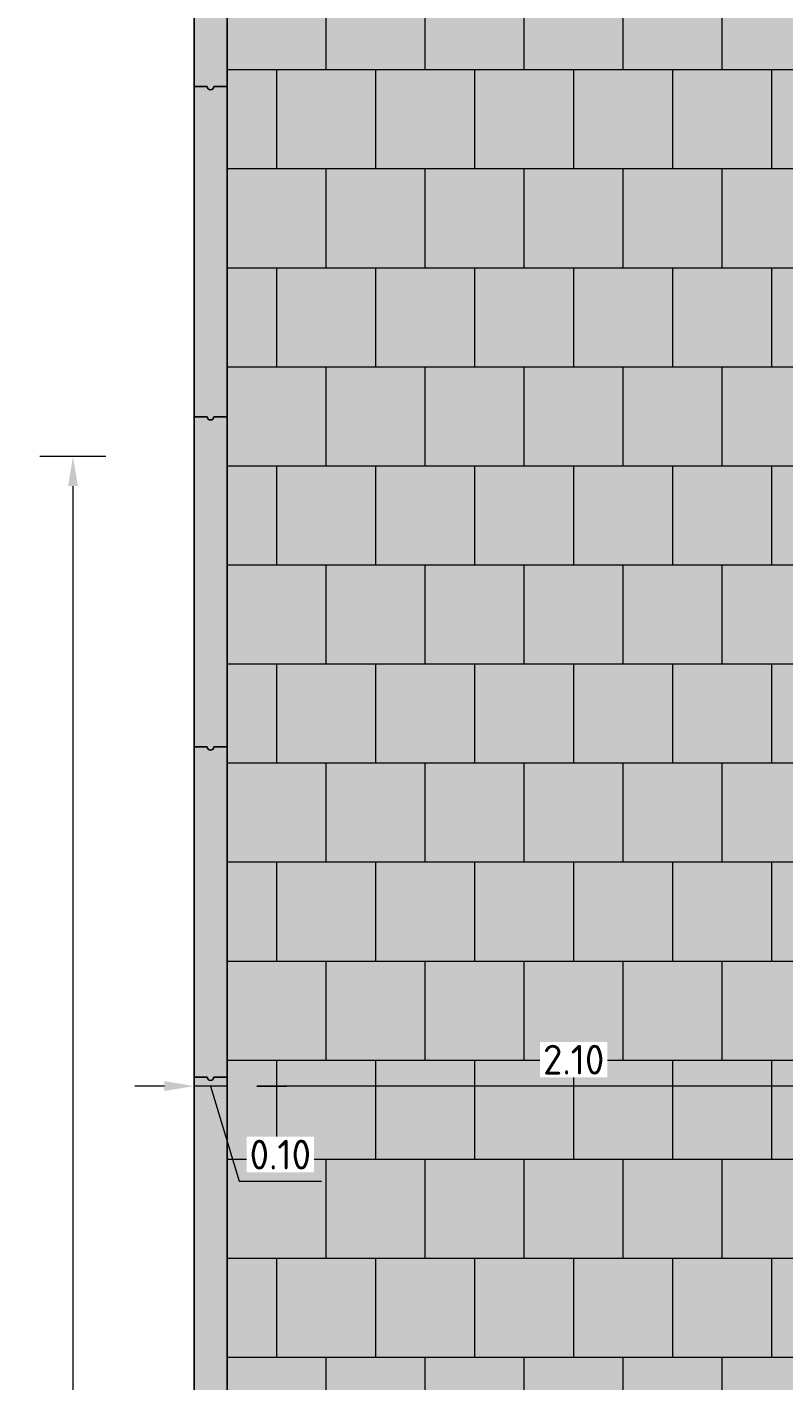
# Model space of a CAD drawing. Header units: metres. Extents: x 104013 to 108981, y 427946 to 428479.
# Tile 160 of 256: x 108744.2 to 108746.49, y 428371.94 to 428376.04. Entities that reach past the tile are written whole.
import ezdxf

# ---------------------------------------------------------------- set-up
doc = ezdxf.new("R2010")
doc.units = ezdxf.units.M
doc.layers.get('DefPoints').update_dxf_attribs({"color": 211, "lineweight": 18})
for name, color, linetype, lineweight in [('N-WE-VH-KANTOPSLUITING_ELEMENT_INRITBAND-SD', 252, 'Continuous', 25), ('N-WE-VH-VERHARDING-GD', 7, 'Continuous', 25), ('N-WE-VH-VERHARDING_TEGEL-AD-50', 252, 'Continuous', 18), ('X-XX-AL-DETAIL1-M', 7, 'Continuous', 18)]:
    doc.layers.add(name, color=color, linetype=linetype, lineweight=lineweight)
doc.layers.add('N-WE-VH-VERHARDING-AP_VOETPAD', color=7, linetype='Continuous', true_color=0xdbdbdb)
doc.styles.add('NLCS-ISO-M50-T18', font='NLCS-ISO.ttf', dxfattribs={"height": 0.09})
doc.dimstyles.new('NLCS-M50-T18-PIJL_L2_H1', dxfattribs={"dimscale": 0.05, "dimtxt": 0.09, "dimasz": 1.8, "dimexe": 2, "dimexo": 2, "dimgap": 0.7, "dimtad": 1, "dimzin": 0, "dimdsep": 46, "dimtxsty": 'NLCS-ISO-M50-T18', "dimcen": 0, "dimdle": 2, "dimclrd": 256, "dimclre": 256, "dimclrt": 10, "dimadec": 1, "dimazin": 0, "dimtfac": 1, "dimtofl": 0, "dimtmove": 0, "dimatfit": 3, "dimfxl": 2, "dimfxlon": 1, "dimtfill": 1, "dimtfillclr": 256, "dimtolj": 1, "dimtzin": 0, "dimlwd": -1, "dimlwe": -1, "dimarcsym": 0})

# ---------------------------------------------------------------- blocks, each defined once
blk = doc.blocks.new('*D861')
at = {"layer": 'DefPoints', "color": 0, "transparency": 16777216}
for p in [(108744.8074, 428373.0031), (108746.9074, 428373.0031), (108744.8074, 428372.8365)]:
    blk.add_point(p, dxfattribs=at)
at = {"layer": 'X-XX-AL-DETAIL1-M', "transparency": 16777216}
for p, q in [((108744.8074, 428372.9031), (108744.8074, 428372.7365)), ((108746.9074, 428372.9031), (108746.9074, 428372.7365)), ((108746.8174, 428372.8365), (108744.8974, 428372.8365))]:
    blk.add_line(p, q, dxfattribs=at)
for points in [[(108744.8974, 428372.8515), (108744.8974, 428372.8215), (108744.8074, 428372.8365)], [(108746.8174, 428372.8515), (108746.8174, 428372.8215), (108746.9074, 428372.8365)]]:
    blk.add_solid(points, dxfattribs=at)
at = {"layer": 'X-XX-AL-DETAIL1-M', "color": 10, "transparency": 16777216, "insert": (108745.8574, 428372.9165), "char_height": 0.09, "attachment_point": 5, "style": 'NLCS-ISO-M50-T18', "bg_fill": 3, "box_fill_scale": 1.1, "bg_fill_color": 256, "bg_fill_true_color": 13158600, "bg_fill_transparency": 0}
blk.add_mtext('\\A1;2.10', dxfattribs=at)
blk = doc.blocks.new('*D862')
at = {"layer": 'DefPoints', "color": 0, "transparency": 16777216}
for p in [(108744.7074, 428373.0031), (108744.8074, 428373.0031), (108744.7074, 428372.8365)]:
    blk.add_point(p, dxfattribs=at)
at = {"layer": 'X-XX-AL-DETAIL1-M', "transparency": 16777216}
for p, q in [((108744.7074, 428372.9031), (108744.7074, 428372.7365)), ((108744.8074, 428372.9031), (108744.8074, 428372.7365)), ((108744.6174, 428372.8365), (108744.5274, 428372.8365)), ((108744.8074, 428372.8365), (108744.7074, 428372.8365)), ((108744.7574, 428372.8365), (108744.8437, 428372.549)), ((108744.8974, 428372.8365), (108744.9874, 428372.8365)), ((108744.8437, 428372.549), (108745.0937, 428372.549))]:
    blk.add_line(p, q, dxfattribs=at)
for points in [[(108744.6174, 428372.8515), (108744.6174, 428372.8215), (108744.7074, 428372.8365)], [(108744.8974, 428372.8515), (108744.8974, 428372.8215), (108744.8074, 428372.8365)]]:
    blk.add_solid(points, dxfattribs=at)
at = {"layer": 'X-XX-AL-DETAIL1-M', "color": 10, "transparency": 16777216, "insert": (108744.9687, 428372.629), "char_height": 0.09, "attachment_point": 5, "style": 'NLCS-ISO-M50-T18', "bg_fill": 3, "box_fill_scale": 1.1, "bg_fill_color": 256, "bg_fill_true_color": 13158600, "bg_fill_transparency": 0}
blk.add_mtext('\\A1;0.10', dxfattribs=at)
blk = doc.blocks.new('*D892')
at = {"layer": 'DefPoints', "color": 0, "transparency": 16777216}
for p in [(108746.9074, 428374.7435), (108744.3405, 428368.8435), (108746.9074, 428368.8435)]:
    blk.add_point(p, dxfattribs=at)
at = {"layer": 'X-XX-AL-DETAIL1-M', "transparency": 16777216}
for p, q in [((108744.4405, 428374.7435), (108744.2405, 428374.7435)), ((108744.3405, 428374.6535), (108744.3405, 428368.9335)), ((108744.4405, 428368.8435), (108744.2405, 428368.8435))]:
    blk.add_line(p, q, dxfattribs=at)
for points in [[(108744.3255, 428374.6535), (108744.3555, 428374.6535), (108744.3405, 428374.7435)], [(108744.3255, 428368.9335), (108744.3555, 428368.9335), (108744.3405, 428368.8435)]]:
    blk.add_solid(points, dxfattribs=at)
at = {"layer": 'X-XX-AL-DETAIL1-M', "color": 10, "transparency": 16777216, "insert": (108744.2605, 428371.7935), "char_height": 0.09, "attachment_point": 5, "rotation": 90, "style": 'NLCS-ISO-M50-T18', "bg_fill": 3, "box_fill_scale": 1.1, "bg_fill_color": 256, "bg_fill_true_color": 13158600, "bg_fill_transparency": 0}
blk.add_mtext('\\A1;5.90', dxfattribs=at)

msp = doc.modelspace()

# ---------------------------------------------------------------- hatches: boundary and pattern name
at = {"layer": 'N-WE-VH-KANTOPSLUITING_ELEMENT_INRITBAND-SD'}
h = msp.add_hatch(color=253, dxfattribs=at)
h.dxf.hatch_style = 1
h.paths.add_polyline_path([(108744.8074, 428389.2775), (108744.7074, 428389.2775), (108744.7074, 428368.2775), (108744.8074, 428368.2775)])
at = {"layer": 'N-WE-VH-VERHARDING-AP_VOETPAD'}
h = msp.add_hatch(color=256, dxfattribs=at)
h.paths.add_polyline_path([(108748.7074, 428384.1948), (108746.6074, 428384.1948), (108746.6074, 428387.2958), (108744.8074, 428387.2958), (108744.8074, 428368.2775), (108746.9074, 428368.2775), (108746.9074, 428374.7435), (108748.7074, 428374.7435)])
h.paths.add_polyline_path([(108748.2574, 428382.0691), (108748.2574, 428379.9691), (108746.2574, 428379.9691), (108746.2574, 428382.0691)], flags=16)
h.paths.add_polyline_path([(108748.2574, 428378.9691), (108748.2574, 428376.8691), (108746.2571, 428376.8691), (108746.2571, 428378.9691)], flags=16)
at = {"layer": 'N-WE-VH-VERHARDING_TEGEL-AD-50'}
h = msp.add_hatch(dxfattribs=at)
h.set_pattern_fill('AVH-TEGEL_300X300_HALFST', color=256, angle=90, pattern_type=2)
h.set_pattern_definition([(90, (108746.90744, 428375.91504), (-0.15, 0.3), [0.3, -0.3]), (180, (108746.90744, 428375.91504), (-4e-17, -0.3), [])])
h.paths.add_polyline_path([(108746.2574, 428382.0691), (108748.2574, 428382.0691), (108748.2574, 428379.9691), (108746.2574, 428379.9691)], flags=16)
edge = h.paths.add_edge_path(flags=0)
edge.add_arc((108747.4574, 428381.415), 0.01, 270, 450)
edge.add_line((108747.4574, 428381.425), (108747.4574, 428381.405))
edge = h.paths.add_edge_path(flags=16)
edge.add_arc((108748.4574, 428381.415), 0.01, 270, 450)
edge.add_line((108748.4574, 428381.425), (108748.4574, 428381.405))
edge = h.paths.add_edge_path(flags=16)
edge.add_arc((108748.4674, 428379.415), 0.0141, -134.7597, 134.7597, ccw=False)
edge.add_arc((108748.4574, 428379.415), 0.01, 90, 270, ccw=False)
h.paths.add_polyline_path([(108746.2571, 428378.9691), (108748.2574, 428378.9691), (108748.2574, 428376.8691), (108746.2574, 428376.8691)], flags=16)
edge = h.paths.add_edge_path(flags=0)
edge.add_line((108747.4574, 428378.275), (108747.4574, 428378.255))
edge.add_arc((108747.4574, 428378.265), 0.01, 270, 450)
edge = h.paths.add_edge_path(flags=16)
edge.add_line((108747.4574, 428376.275), (108747.4574, 428376.255))
edge.add_arc((108747.4574, 428376.265), 0.01, 90, 270, ccw=False)
edge = h.paths.add_edge_path(flags=16)
edge.add_arc((108748.4574, 428378.265), 0.01, 270, 450)
edge.add_line((108748.4574, 428378.275), (108748.4574, 428378.255))
h.paths.add_polyline_path([(108746.9074, 428384.1948), (108746.6074, 428384.1948), (108746.6074, 428387.2958), (108744.8074, 428387.2958), (108744.8074, 428368.2775), (108746.9074, 428368.2775), (108746.9074, 428374.7435), (108748.7074, 428374.7435), (108748.7074, 428384.1948)])

# ---------------------------------------------------------------- linework, layer by layer
at = {"layer": 'N-WE-VH-VERHARDING-GD', "flags": 128}
for points in [[(108744.7474, 428375.8639), (108744.7074, 428375.8639)], [(108744.8074, 428375.8639), (108744.7674, 428375.8639)], [(108744.7474, 428374.8639), (108744.7074, 428374.8639)], [(108744.8074, 428374.8639), (108744.7674, 428374.8639)]]:
    msp.add_lwpolyline(points, dxfattribs=at)
at = {"layer": 'N-WE-VH-VERHARDING-GD'}
for centre in [(108744.7574, 428375.8639), (108744.7574, 428374.8639), (108744.7574, 428373.8639), (108744.7574, 428372.8639)]:
    msp.add_arc(centre, 0.01, 180, 0, dxfattribs=at)

# ---------------------------------------------------------------- next in the draw order: dimensions: what is measured, and where the dimension line sits
at = {"layer": 'X-XX-AL-DETAIL1-M'}
dim = msp.add_linear_dim(base=(108744.8074, 428372.8365), p1=(108746.9074, 428373.0031), p2=(108744.8074, 428373.0031), dimstyle='NLCS-M50-T18-PIJL_L2_H1', override={"dimtmove": 1}, dxfattribs=at)
dim.commit()
dim.dimension.update_dxf_attribs({"geometry": '*D861', "text_midpoint": (108745.8574, 428372.9165)})

# ---------------------------------------------------------------- next in the draw order: dimensions: what is measured, and where the dimension line sits
dim = msp.add_linear_dim(base=(108744.7074, 428372.8365), p1=(108744.8074, 428373.0031), p2=(108744.7074, 428373.0031), dimstyle='NLCS-M50-T18-PIJL_L2_H1', override={"dimtmove": 1}, dxfattribs=at)
dim.commit()
dim.dimension.update_dxf_attribs({"geometry": '*D862', "text_midpoint": (108744.8787, 428372.629)})

# ---------------------------------------------------------------- next in the draw order: dimensions: what is measured, and where the dimension line sits
dim = msp.add_linear_dim(base=(108744.3405, 428368.8435), p1=(108746.9074, 428374.7435), p2=(108746.9074, 428368.8435), angle=90, dimstyle='NLCS-M50-T18-PIJL_L2_H1', override={"dimtmove": 1}, dxfattribs=at)
dim.commit()
dim.dimension.update_dxf_attribs({"geometry": '*D892', "text_midpoint": (108744.2605, 428371.7935)})

# ---------------------------------------------------------------- next in the draw order: linework, layer by layer
at = {"layer": 'N-WE-VH-VERHARDING-GD', "flags": 128}
for points in [[(108744.7074, 428389.2775), (108744.7074, 428368.2775)], [(108744.8074, 428389.2775), (108744.8074, 428368.2775)], [(108744.7474, 428373.8639), (108744.7074, 428373.8639)], [(108744.8074, 428373.8639), (108744.7674, 428373.8639)], [(108744.7474, 428372.8639), (108744.7074, 428372.8639)], [(108744.8074, 428372.8639), (108744.7674, 428372.8639)]]:
    msp.add_lwpolyline(points, dxfattribs=at)

doc.saveas('drawing.dxf')
